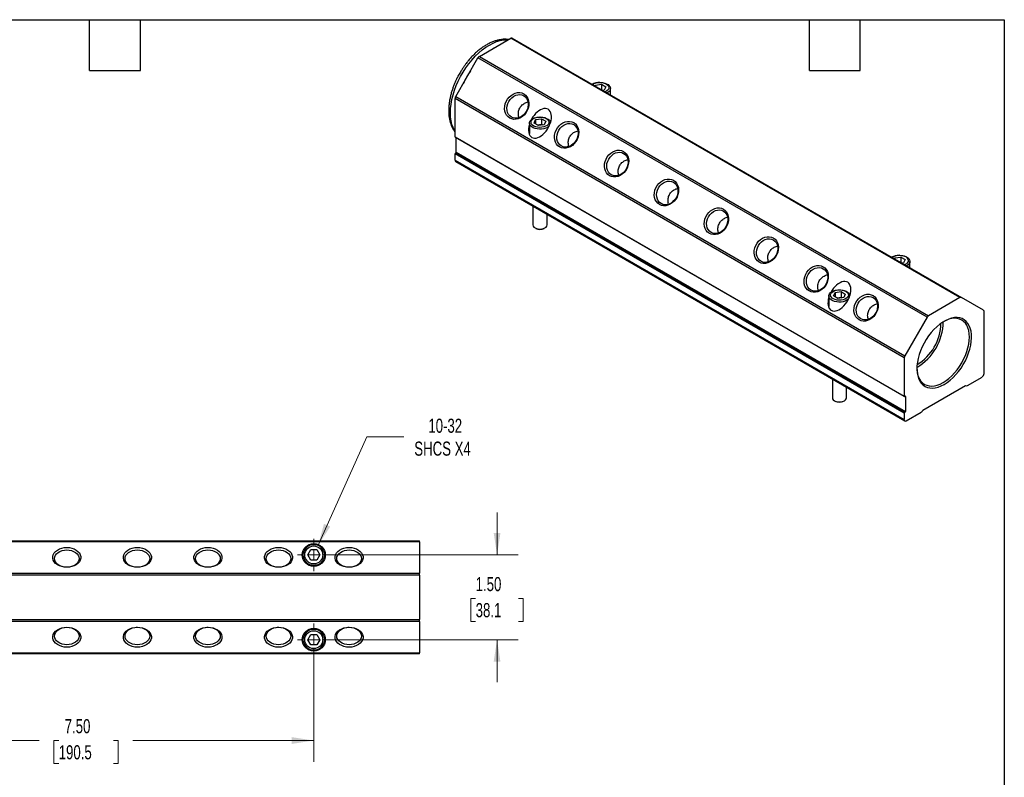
# Model space of a CAD drawing. Header units: inches. Extents: x 0.7 to 32.2, y 0.7 to 24.8.
# Tile 4 of 4: x 14.8 to 32.2, y 11.3 to 24.8. Entities that reach past the tile are written whole.
import ezdxf

# ---------------------------------------------------------------- set-up
doc = ezdxf.new("R2010")
doc.units = ezdxf.units.IN
doc.header["$LTSCALE"] = 3
doc.header["$MEASUREMENT"] = 0
doc.layers.add('TEXT', color=140, linetype='Continuous', lineweight=25)
doc.styles.add('SLDTEXTSTYLE0', font='TXT', dxfattribs={"width": 0.7})
doc.dimstyles.new('SLDDIMSTYLE2', dxfattribs={"dimtxt": 0.254883, "dimasz": 0.39, "dimexe": 0, "dimexo": 0.0625, "dimgap": 0.063721, "dimtad": 0, "dimtih": 1, "dimtoh": 1, "dimrnd": 1e-09, "dimzin": 12, "dimdsep": 46, "dimtxsty": 'SLDTEXTSTYLE0', "dimsah": 1, "dimcen": 0, "dimadec": 0, "dimazin": 3, "dimtfac": 1, "dimtofl": 0, "dimtmove": 0, "dimatfit": 3, "dimfxl": 0, "dimfrac": 2, "dimtolj": 1, "dimtzin": 12, "dimarcsym": 0})
doc.dimstyles.new('SLDDIMSTYLE3', dxfattribs={"dimtxt": 0.254883, "dimasz": 0.39, "dimexe": 0, "dimexo": 0.0625, "dimgap": 0.063721, "dimtad": 0, "dimtih": 1, "dimtoh": 1, "dimrnd": 1e-09, "dimzin": 4, "dimdsep": 46, "dimtxsty": 'SLDTEXTSTYLE0', "dimsah": 1, "dimcen": 0.09, "dimadec": 0, "dimazin": 1, "dimtfac": 1, "dimtofl": 0, "dimtmove": 0, "dimatfit": 3, "dimfxl": 0, "dimfrac": 2, "dimtolj": 1, "dimtzin": 12, "dimarcsym": 0})
doc.dimstyles.new('SLDDIMSTYLE4', dxfattribs={"dimtxt": 0.254883, "dimasz": 0.39, "dimexe": 0, "dimexo": 0.0625, "dimgap": 0.063721, "dimtad": 0, "dimtih": 1, "dimtoh": 1, "dimrnd": 1e-09, "dimzin": 4, "dimdsep": 46, "dimtxsty": 'SLDTEXTSTYLE0', "dimsah": 1, "dimcen": 0.09, "dimadec": 0, "dimazin": 1, "dimtfac": 1, "dimtmove": 0, "dimatfit": 0, "dimfxl": 0, "dimfrac": 2, "dimtolj": 1, "dimtzin": 12, "dimarcsym": 0})

# ---------------------------------------------------------------- blocks, each defined once
blk = doc.blocks.new('_D_6')
at = {"color": 7, "linetype": 'Continuous', "lineweight": 0}
for p, q in [((23.266, 15.272), (23.266, 16.022)), ((20.17, 15.272), (23.641, 15.272)), ((22.887, 14.502), (22.801, 14.502)), ((22.801, 14.502), (22.801, 14.096)), ((23.644, 14.502), (23.73, 14.502)), ((23.73, 14.502), (23.73, 14.096)), ((22.801, 14.096), (22.887, 14.096)), ((23.73, 14.096), (23.644, 14.096)), ((20.17, 13.772), (23.641, 13.772)), ((23.266, 13.772), (23.266, 13.022))]:
    blk.add_line(p, q, dxfattribs=at)
at = {"color": 7, "linetype": 'Continuous', "lineweight": 18}
for points in [[(23.266, 15.272), (23.326, 15.662), (23.206, 15.662)], [(23.266, 13.772), (23.206, 13.382), (23.326, 13.382)]]:
    blk.add_solid(points, dxfattribs=at)
at = {"color": 7, "linetype": 'Continuous', "lineweight": 18, "char_height": 0.25, "attachment_point": 1, "style": 'SLDTEXTSTYLE0'}
for s, insert in [('1.50', (22.887, 14.881)), ('38.1', (22.887, 14.419))]:
    blk.add_mtext(s, dxfattribs=dict(at, insert=insert))
blk = doc.blocks.new('_D_7')
at = {"color": 7, "linetype": 'Continuous', "lineweight": 0}
for p, q in [((12.52, 13.622), (12.52, 11.611)), ((20.02, 13.622), (20.02, 11.611)), ((12.52, 11.986), (15.156, 11.986)), ((15.502, 11.986), (15.416, 11.986)), ((15.416, 11.986), (15.416, 11.581)), ((16.471, 11.986), (16.557, 11.986)), ((16.557, 11.986), (16.557, 11.581)), ((20.02, 11.986), (16.817, 11.986)), ((15.416, 11.581), (15.502, 11.581)), ((16.557, 11.581), (16.471, 11.581))]:
    blk.add_line(p, q, dxfattribs=at)
at = {"color": 7, "linetype": 'Continuous', "lineweight": 18}
for points in [[(12.52, 11.986), (12.91, 11.926), (12.91, 12.046)], [(20.02, 11.986), (19.63, 12.046), (19.63, 11.926)]]:
    blk.add_solid(points, dxfattribs=at)
at = {"color": 7, "linetype": 'Continuous', "lineweight": 18, "char_height": 0.25, "attachment_point": 1, "style": 'SLDTEXTSTYLE0'}
for s, insert in [('7.50', (15.608, 12.365)), ('190.5', (15.502, 11.903))]:
    blk.add_mtext(s, dxfattribs=dict(at, insert=insert))
blk = doc.blocks.new('_D_8')
at = {"color": 7, "linetype": 'Continuous', "lineweight": 0}
for p, q in [((20.097, 15.443), (20.957, 17.363)), ((20.957, 17.363), (21.613, 17.363))]:
    blk.add_line(p, q, dxfattribs=at)
at = {"color": 7, "linetype": 'Continuous', "lineweight": 18}
blk.add_solid([(20.097, 15.443), (20.311, 15.774), (20.201, 15.823)], dxfattribs=at)
at = {"color": 7, "linetype": 'Continuous', "lineweight": 18, "char_height": 0.25, "attachment_point": 1, "style": 'SLDTEXTSTYLE0'}
for s, insert in [('10-32', (22.049, 17.685)), ('SHCS X4', (21.8, 17.28))]:
    blk.add_mtext(s, dxfattribs=dict(at, insert=insert))
blk = doc.blocks.new('SW_CENTERMARKSYMBOL_1')
at = {"color": 0, "linetype": 'Continuous', "lineweight": 18}
for p, q in [((0, 0.2), (0, 0.2875)), ((-0.2, 0), (-0.2875, 0)), ((0, 0), (-0.1, 0)), ((0, 0), (0, 0.1)), ((0, 0), (0, -0.1)), ((0, 0), (0.1, 0)), ((0.2, 0), (0.2875, 0)), ((0, -0.2), (0, -0.2875))]:
    blk.add_line(p, q, dxfattribs=at)
blk = doc.blocks.new('SW_CENTERMARKSYMBOL_3')
at = {"color": 0, "linetype": 'Continuous', "lineweight": 18}
for p, q in [((0, 0.2), (0, 0.2875)), ((-0.2, 0), (-0.2875, 0)), ((0, 0), (-0.1, 0)), ((0, 0), (0, 0.1)), ((0, 0), (0, -0.1)), ((0, 0), (0.1, 0)), ((0.2, 0), (0.2875, 0)), ((0, -0.2), (0, -0.2875))]:
    blk.add_line(p, q, dxfattribs=at)

msp = doc.modelspace()

# ---------------------------------------------------------------- linework, layer by layer
for p, q in [((22.953, 24.1), (23.509, 24.421)), ((31.464, 19.829), (23.509, 24.421)), ((23.534, 24.423), (31.489, 19.831)), ((23.204, 24.245), (23.217, 24.252)), ((23.217, 24.252), (23.229, 24.26)), ((22.534, 23.392), (22.928, 24.073)), ((30.882, 19.481), (22.928, 24.073)), ((22.953, 24.1), (30.907, 19.507)), ((25.002, 23.576), (25.01, 23.592)), ((25.01, 23.592), (25.115, 23.608)), ((25.01, 23.592), (25.01, 23.571)), ((25.084, 23.64), (25.083, 23.64)), ((25.09, 23.64), (25.09, 23.64)), ((25.115, 23.608), (25.192, 23.564)), ((25.115, 23.608), (25.115, 23.511)), ((25.192, 23.564), (25.164, 23.504)), ((22.534, 23.392), (30.489, 18.8)), ((25.164, 23.504), (25.135, 23.499)), ((25.219, 23.455), (25.215, 23.453)), ((25.274, 23.419), (25.274, 23.532)), ((30.479, 18.765), (22.524, 23.357)), ((22.524, 22.677), (22.524, 23.357)), ((24.023, 23.028), (24.023, 23.028)), ((24.03, 23.028), (24.029, 23.028)), ((23.839, 22.919), (23.839, 22.732)), ((23.921, 22.919), (23.949, 22.98)), ((23.998, 22.875), (23.921, 22.919)), ((23.949, 22.98), (24.054, 22.996)), ((23.949, 22.98), (23.949, 22.903)), ((23.978, 22.886), (24.054, 22.898)), ((24.103, 22.891), (23.998, 22.875)), ((24.054, 22.996), (24.131, 22.952)), ((24.054, 22.996), (24.054, 22.898)), ((24.054, 22.898), (24.074, 22.887)), ((24.131, 22.952), (24.103, 22.891)), ((22.524, 22.677), (30.479, 18.084)), ((22.526, 22.672), (30.481, 18.08)), ((22.544, 22.402), (22.544, 22.662)), ((30.479, 17.782), (22.524, 22.374)), ((22.524, 22.26), (22.524, 22.374)), ((22.536, 22.39), (22.531, 22.387)), ((30.486, 17.794), (22.531, 22.387)), ((30.491, 17.798), (22.536, 22.39)), ((22.544, 22.402), (30.498, 17.81)), ((22.524, 22.26), (30.479, 17.668)), ((22.534, 22.237), (30.489, 17.645)), ((23.901, 21.448), (23.901, 21.115)), ((24.151, 21.115), (24.151, 21.304)), ((23.938, 21.064), (23.952, 21.056)), ((24.1, 21.056), (24.115, 21.064)), ((30.387, 20.578), (30.387, 20.578)), ((30.394, 20.578), (30.393, 20.578)), ((30.306, 20.514), (30.313, 20.531)), ((30.313, 20.531), (30.418, 20.547)), ((30.313, 20.531), (30.313, 20.51)), ((30.418, 20.547), (30.495, 20.503)), ((30.418, 20.547), (30.418, 20.449)), ((30.467, 20.442), (30.438, 20.438)), ((30.495, 20.503), (30.467, 20.442)), ((30.578, 20.357), (30.578, 20.47)), ((30.523, 20.394), (30.519, 20.391)), ((29.225, 19.858), (29.253, 19.918)), ((29.253, 19.918), (29.358, 19.935)), ((29.253, 19.918), (29.253, 19.842)), ((29.327, 19.966), (29.326, 19.966)), ((29.333, 19.966), (29.332, 19.966)), ((29.358, 19.935), (29.434, 19.89)), ((29.358, 19.935), (29.358, 19.837)), ((29.434, 19.89), (29.406, 19.83)), ((29.142, 19.858), (29.142, 19.67)), ((29.301, 19.814), (29.225, 19.858)), ((29.282, 19.825), (29.358, 19.837)), ((29.406, 19.83), (29.301, 19.814)), ((29.358, 19.837), (29.377, 19.825)), ((31.464, 19.829), (30.907, 19.507)), ((31.882, 19.604), (31.489, 19.831)), ((31.893, 18.484), (31.893, 19.581)), ((30.882, 19.481), (30.489, 18.8)), ((30.479, 18.765), (30.479, 18.084)), ((29.205, 18.387), (29.205, 18.053)), ((31.596, 18.272), (31.857, 18.423)), ((29.455, 18.053), (29.455, 18.242)), ((30.806, 17.837), (31.565, 18.275)), ((31.563, 18.274), (31.571, 18.269)), ((29.241, 18.002), (29.255, 17.994)), ((29.404, 17.994), (29.418, 18.002)), ((30.491, 18.083), (30.486, 18.08)), ((30.498, 18.079), (30.491, 18.083)), ((30.498, 18.079), (30.498, 17.81)), ((30.486, 17.794), (30.491, 17.798)), ((30.514, 17.647), (30.776, 17.798)), ((30.479, 17.782), (30.479, 17.668)), ((10.645, 15.522), (21.895, 15.522)), ((21.895, 15.507), (21.895, 15.522)), ((21.895, 15.507), (10.645, 15.507)), ((19.912, 15.272), (19.966, 15.366)), ((19.966, 15.366), (20.074, 15.366)), ((20.074, 15.366), (20.129, 15.272)), ((21.895, 15.507), (21.895, 14.951)), ((19.966, 15.178), (19.912, 15.272)), ((20.074, 15.178), (19.966, 15.178)), ((20.129, 15.272), (20.074, 15.178)), ((10.645, 14.951), (21.895, 14.951)), ((21.895, 14.915), (10.645, 14.915)), ((21.895, 14.915), (21.895, 14.951)), ((21.895, 14.915), (21.895, 14.128)), ((10.645, 14.128), (21.895, 14.128)), ((21.895, 14.093), (21.895, 14.128)), ((21.895, 14.093), (10.645, 14.093)), ((21.895, 14.093), (21.895, 13.537)), ((19.912, 13.772), (19.966, 13.866)), ((19.966, 13.866), (20.074, 13.866)), ((20.074, 13.866), (20.129, 13.772)), ((19.966, 13.678), (19.912, 13.772)), ((20.074, 13.678), (19.966, 13.678)), ((20.129, 13.772), (20.074, 13.678)), ((10.645, 13.537), (21.895, 13.537)), ((21.895, 13.522), (10.645, 13.522)), ((21.895, 13.522), (21.895, 13.537))]:
    msp.add_line(p, q)
at = {"flags": 128}
for points in [[(22.524, 22.766), (22.511, 22.786), (22.486, 22.839), (22.465, 22.897), (22.451, 22.961), (22.442, 23.029), (22.439, 23.101), (22.442, 23.177), (22.451, 23.255), (22.465, 23.335), (22.486, 23.417), (22.511, 23.5), (22.543, 23.582), (22.579, 23.664), (22.62, 23.745), (22.665, 23.823), (22.714, 23.899), (22.767, 23.971), (22.823, 24.039), (22.881, 24.103), (22.942, 24.161), (23.004, 24.214), (23.068, 24.261), (23.132, 24.301), (23.196, 24.335), (23.259, 24.361), (23.321, 24.38), (23.382, 24.392), (23.441, 24.396), (23.464, 24.395)], [(24.958, 23.602), (24.974, 23.613), (25.003, 23.626), (25.037, 23.635), (25.073, 23.64), (25.11, 23.639), (25.146, 23.633), (25.178, 23.623), (25.206, 23.609), (25.227, 23.592), (25.241, 23.572), (25.246, 23.551), (25.243, 23.529), (25.231, 23.509), (25.212, 23.491), (25.186, 23.476), (25.18, 23.473)], [(25.09, 23.64), (25.097, 23.64), (25.135, 23.636), (25.172, 23.628), (25.205, 23.616), (25.233, 23.6), (25.254, 23.581), (25.268, 23.56), (25.274, 23.537), (25.272, 23.515), (25.262, 23.493), (25.244, 23.473), (25.219, 23.455)], [(23.49, 23.007), (23.46, 23.029), (23.435, 23.058), (23.417, 23.093), (23.404, 23.132), (23.4, 23.174), (23.402, 23.217), (23.412, 23.261), (23.428, 23.303), (23.451, 23.343), (23.48, 23.379), (23.513, 23.409), (23.549, 23.433), (23.588, 23.45), (23.628, 23.459), (23.667, 23.46), (23.705, 23.453), (23.739, 23.438), (23.769, 23.415), (23.794, 23.386), (23.813, 23.352), (23.825, 23.313), (23.83, 23.271), (23.827, 23.227), (23.818, 23.184), (23.801, 23.141), (23.778, 23.101), (23.75, 23.066), (23.717, 23.036), (23.68, 23.012), (23.641, 22.995), (23.602, 22.986), (23.562, 22.985), (23.525, 22.992), (23.49, 23.007)], [(23.443, 23.143), (23.441, 23.183), (23.445, 23.224), (23.457, 23.264), (23.475, 23.303), (23.499, 23.338), (23.529, 23.368), (23.562, 23.393), (23.598, 23.411), (23.635, 23.421), (23.671, 23.423), (23.707, 23.417), (23.739, 23.403), (23.767, 23.382), (23.79, 23.354), (23.806, 23.321), (23.816, 23.284), (23.819, 23.245), (23.814, 23.204), (23.803, 23.163), (23.784, 23.124), (23.76, 23.089), (23.731, 23.059), (23.697, 23.034), (23.662, 23.017), (23.625, 23.007), (23.588, 23.005), (23.553, 23.011), (23.52, 23.024), (23.492, 23.045), (23.47, 23.073), (23.453, 23.106), (23.443, 23.143)], [(22.524, 23.037), (22.524, 23.052), (22.524, 23.067)], [(24.159, 22.843), (24.128, 22.829), (24.093, 22.818), (24.056, 22.812), (24.016, 22.811), (23.978, 22.815), (23.941, 22.823), (23.908, 22.835), (23.88, 22.851), (23.859, 22.87), (23.845, 22.891), (23.839, 22.914), (23.841, 22.936), (23.851, 22.958), (23.869, 22.978), (23.894, 22.996), (23.924, 23.01), (23.959, 23.02), (23.997, 23.026), (24.023, 23.028)], [(23.914, 23.001), (23.943, 23.014), (23.976, 23.023), (24.012, 23.027), (24.049, 23.027), (24.085, 23.021), (24.118, 23.011), (24.145, 22.997), (24.166, 22.979), (24.18, 22.959), (24.185, 22.938), (24.182, 22.917), (24.171, 22.897), (24.151, 22.879), (24.125, 22.864), (24.093, 22.852), (24.058, 22.846), (24.022, 22.844), (23.985, 22.847), (23.951, 22.855), (23.92, 22.867), (23.896, 22.883), (23.878, 22.902), (23.869, 22.922), (23.868, 22.944), (23.875, 22.965), (23.891, 22.984), (23.914, 23.001)], [(24.03, 23.028), (24.036, 23.027), (24.075, 23.024), (24.111, 23.016), (24.144, 23.003), (24.172, 22.987), (24.193, 22.968), (24.207, 22.947), (24.213, 22.93)], [(24.187, 22.863), (24.183, 22.86), (24.159, 22.843)], [(24.374, 22.497), (24.344, 22.519), (24.319, 22.548), (24.3, 22.583), (24.288, 22.621), (24.283, 22.663), (24.286, 22.707), (24.296, 22.751), (24.312, 22.793), (24.335, 22.833), (24.364, 22.869), (24.397, 22.899), (24.433, 22.923), (24.472, 22.939), (24.512, 22.948), (24.551, 22.949), (24.588, 22.942), (24.623, 22.927), (24.653, 22.905), (24.678, 22.876), (24.697, 22.842), (24.709, 22.803), (24.714, 22.761), (24.711, 22.717), (24.702, 22.673), (24.685, 22.631), (24.662, 22.591), (24.634, 22.556), (24.6, 22.525), (24.564, 22.501), (24.525, 22.485), (24.485, 22.476), (24.446, 22.475), (24.409, 22.482), (24.374, 22.497)], [(24.327, 22.633), (24.324, 22.672), (24.329, 22.713), (24.341, 22.754), (24.359, 22.793), (24.383, 22.828), (24.413, 22.858), (24.446, 22.883), (24.482, 22.9), (24.519, 22.91), (24.555, 22.912), (24.591, 22.906), (24.623, 22.893), (24.651, 22.872), (24.674, 22.844), (24.69, 22.811), (24.7, 22.774), (24.703, 22.734), (24.698, 22.693), (24.686, 22.653), (24.668, 22.614), (24.644, 22.579), (24.614, 22.549), (24.581, 22.524), (24.546, 22.507), (24.509, 22.497), (24.472, 22.494), (24.437, 22.5), (24.404, 22.514), (24.376, 22.535), (24.354, 22.563), (24.337, 22.596), (24.327, 22.633)], [(23.839, 22.777), (23.838, 22.775), (23.827, 22.754)], [(23.844, 22.705), (23.839, 22.726), (23.839, 22.732)], [(25.258, 21.987), (25.228, 22.009), (25.203, 22.038), (25.184, 22.072), (25.172, 22.111), (25.167, 22.153), (25.17, 22.197), (25.179, 22.241), (25.196, 22.283), (25.219, 22.323), (25.247, 22.358), (25.281, 22.389), (25.317, 22.412), (25.356, 22.429), (25.396, 22.438), (25.435, 22.439), (25.472, 22.432), (25.507, 22.417), (25.537, 22.395), (25.562, 22.366), (25.581, 22.331), (25.593, 22.293), (25.598, 22.251), (25.595, 22.207), (25.585, 22.163), (25.569, 22.121), (25.546, 22.081), (25.517, 22.045), (25.484, 22.015), (25.448, 21.991), (25.409, 21.974), (25.369, 21.965), (25.33, 21.965), (25.293, 21.972), (25.258, 21.987)], [(25.211, 22.122), (25.208, 22.162), (25.213, 22.203), (25.225, 22.244), (25.243, 22.282), (25.267, 22.318), (25.297, 22.348), (25.33, 22.372), (25.365, 22.39), (25.402, 22.4), (25.439, 22.402), (25.474, 22.396), (25.507, 22.382), (25.535, 22.361), (25.558, 22.334), (25.574, 22.301), (25.584, 22.264), (25.587, 22.224), (25.582, 22.183), (25.57, 22.143), (25.552, 22.104), (25.528, 22.069), (25.498, 22.038), (25.465, 22.014), (25.429, 21.996), (25.392, 21.986), (25.356, 21.984), (25.32, 21.99), (25.288, 22.004), (25.26, 22.025), (25.237, 22.052), (25.221, 22.085), (25.211, 22.122)], [(26.142, 21.476), (26.112, 21.499), (26.087, 21.528), (26.068, 21.562), (26.056, 21.601), (26.051, 21.643), (26.054, 21.686), (26.063, 21.73), (26.08, 21.773), (26.103, 21.812), (26.131, 21.848), (26.164, 21.878), (26.201, 21.902), (26.24, 21.919), (26.279, 21.928), (26.319, 21.929), (26.356, 21.922), (26.391, 21.907), (26.421, 21.884), (26.446, 21.856), (26.464, 21.821), (26.477, 21.782), (26.481, 21.74), (26.479, 21.697), (26.469, 21.653), (26.453, 21.61), (26.43, 21.571), (26.401, 21.535), (26.368, 21.505), (26.332, 21.481), (26.293, 21.464), (26.253, 21.455), (26.214, 21.454), (26.176, 21.461), (26.142, 21.476)], [(26.095, 21.612), (26.092, 21.652), (26.097, 21.693), (26.108, 21.733), (26.127, 21.772), (26.151, 21.807), (26.18, 21.838), (26.214, 21.862), (26.249, 21.88), (26.286, 21.89), (26.323, 21.892), (26.358, 21.886), (26.391, 21.872), (26.419, 21.851), (26.441, 21.824), (26.458, 21.791), (26.468, 21.754), (26.47, 21.714), (26.466, 21.673), (26.454, 21.632), (26.436, 21.594), (26.412, 21.559), (26.382, 21.528), (26.349, 21.504), (26.313, 21.486), (26.276, 21.476), (26.24, 21.474), (26.204, 21.48), (26.172, 21.494), (26.144, 21.515), (26.121, 21.542), (26.105, 21.575), (26.095, 21.612)], [(27.026, 20.966), (26.996, 20.988), (26.971, 21.017), (26.952, 21.052), (26.94, 21.091), (26.935, 21.133), (26.938, 21.176), (26.947, 21.22), (26.964, 21.262), (26.987, 21.302), (27.015, 21.338), (27.048, 21.368), (27.085, 21.392), (27.124, 21.409), (27.163, 21.418), (27.203, 21.419), (27.24, 21.412), (27.274, 21.397), (27.305, 21.374), (27.33, 21.345), (27.348, 21.311), (27.36, 21.272), (27.365, 21.23), (27.363, 21.186), (27.353, 21.143), (27.337, 21.1), (27.314, 21.06), (27.285, 21.025), (27.252, 20.995), (27.216, 20.971), (27.177, 20.954), (27.137, 20.945), (27.098, 20.944), (27.06, 20.951), (27.026, 20.966)], [(27.274, 21.362), (27.303, 21.341), (27.325, 21.313), (27.342, 21.28), (27.352, 21.243), (27.354, 21.204), (27.35, 21.163), (27.338, 21.122), (27.32, 21.083), (27.295, 21.048), (27.266, 21.018), (27.233, 20.993), (27.197, 20.976), (27.16, 20.966), (27.123, 20.964), (27.088, 20.97), (27.056, 20.983), (27.028, 21.004), (27.005, 21.032), (26.989, 21.065), (26.979, 21.102), (26.976, 21.142), (26.981, 21.183), (26.992, 21.223), (27.011, 21.262), (27.035, 21.297), (27.064, 21.327), (27.097, 21.352), (27.133, 21.37), (27.17, 21.38), (27.207, 21.382), (27.242, 21.376), (27.274, 21.362)], [(23.901, 21.115), (23.905, 21.096), (23.918, 21.079), (23.938, 21.064), (23.964, 21.052), (23.994, 21.045), (24.026, 21.043), (24.059, 21.045), (24.089, 21.052), (24.115, 21.064), (24.134, 21.079), (24.147, 21.096), (24.151, 21.115)], [(27.91, 20.456), (27.88, 20.478), (27.855, 20.507), (27.836, 20.541), (27.824, 20.58), (27.819, 20.622), (27.821, 20.666), (27.831, 20.71), (27.848, 20.752), (27.871, 20.792), (27.899, 20.828), (27.932, 20.858), (27.969, 20.882), (28.008, 20.898), (28.047, 20.907), (28.086, 20.908), (28.124, 20.901), (28.158, 20.886), (28.189, 20.864), (28.213, 20.835), (28.232, 20.801), (28.244, 20.762), (28.249, 20.72), (28.247, 20.676), (28.237, 20.632), (28.221, 20.59), (28.198, 20.55), (28.169, 20.515), (28.136, 20.484), (28.099, 20.46), (28.061, 20.444), (28.021, 20.435), (27.982, 20.434), (27.944, 20.441), (27.91, 20.456)], [(28.158, 20.852), (28.186, 20.831), (28.209, 20.803), (28.226, 20.77), (28.236, 20.733), (28.238, 20.693), (28.234, 20.652), (28.222, 20.612), (28.204, 20.573), (28.179, 20.538), (28.15, 20.508), (28.117, 20.483), (28.081, 20.466), (28.044, 20.456), (28.007, 20.453), (27.972, 20.459), (27.94, 20.473), (27.912, 20.494), (27.889, 20.522), (27.872, 20.555), (27.863, 20.592), (27.86, 20.631), (27.865, 20.672), (27.876, 20.713), (27.895, 20.752), (27.919, 20.787), (27.948, 20.817), (27.981, 20.842), (28.017, 20.859), (28.054, 20.869), (28.091, 20.871), (28.126, 20.865), (28.158, 20.852)], [(30.261, 20.54), (30.278, 20.551), (30.307, 20.565), (30.34, 20.574), (30.376, 20.578), (30.413, 20.577), (30.449, 20.572), (30.481, 20.562), (30.509, 20.548), (30.53, 20.53), (30.544, 20.51), (30.549, 20.489), (30.546, 20.468), (30.534, 20.448), (30.515, 20.429), (30.489, 20.414), (30.483, 20.412)], [(30.394, 20.578), (30.4, 20.578), (30.439, 20.575), (30.475, 20.567), (30.508, 20.554), (30.536, 20.538), (30.557, 20.519), (30.571, 20.498), (30.577, 20.476), (30.575, 20.453), (30.565, 20.431), (30.547, 20.411), (30.523, 20.394)], [(28.794, 19.946), (28.764, 19.968), (28.739, 19.997), (28.72, 20.031), (28.708, 20.07), (28.703, 20.112), (28.705, 20.156), (28.715, 20.199), (28.732, 20.242), (28.754, 20.282), (28.783, 20.317), (28.816, 20.348), (28.853, 20.371), (28.891, 20.388), (28.931, 20.397), (28.97, 20.398), (29.008, 20.391), (29.042, 20.376), (29.072, 20.354), (29.097, 20.325), (29.116, 20.29), (29.128, 20.252), (29.133, 20.21), (29.131, 20.166), (29.121, 20.122), (29.104, 20.08), (29.081, 20.04), (29.053, 20.004), (29.02, 19.974), (28.983, 19.95), (28.945, 19.933), (28.905, 19.924), (28.866, 19.923), (28.828, 19.931), (28.794, 19.946)], [(29.042, 20.341), (29.07, 20.32), (29.093, 20.293), (29.11, 20.26), (29.119, 20.223), (29.122, 20.183), (29.118, 20.142), (29.106, 20.102), (29.087, 20.063), (29.063, 20.028), (29.034, 19.997), (29.001, 19.973), (28.965, 19.955), (28.928, 19.945), (28.891, 19.943), (28.856, 19.949), (28.824, 19.963), (28.796, 19.984), (28.773, 20.011), (28.756, 20.044), (28.746, 20.081), (28.744, 20.121), (28.748, 20.162), (28.76, 20.203), (28.778, 20.241), (28.803, 20.277), (28.832, 20.307), (28.865, 20.331), (28.901, 20.349), (28.938, 20.359), (28.975, 20.361), (29.01, 20.355), (29.042, 20.341)], [(29.462, 19.781), (29.432, 19.767), (29.397, 19.757), (29.359, 19.751), (29.32, 19.75), (29.281, 19.753), (29.244, 19.761), (29.212, 19.774), (29.184, 19.79), (29.162, 19.809), (29.148, 19.83), (29.142, 19.852), (29.144, 19.875), (29.154, 19.897), (29.172, 19.917), (29.197, 19.934), (29.227, 19.949), (29.262, 19.959), (29.3, 19.965), (29.326, 19.966)], [(29.217, 19.939), (29.246, 19.952), (29.279, 19.961), (29.316, 19.966), (29.353, 19.965), (29.388, 19.96), (29.421, 19.949), (29.448, 19.935), (29.47, 19.918), (29.483, 19.898), (29.489, 19.877), (29.485, 19.856), (29.474, 19.835), (29.454, 19.817), (29.428, 19.802), (29.397, 19.791), (29.362, 19.784), (29.325, 19.782), (29.288, 19.785), (29.254, 19.793), (29.224, 19.805), (29.199, 19.821), (29.182, 19.84), (29.172, 19.861), (29.171, 19.882), (29.178, 19.903), (29.194, 19.922), (29.217, 19.939)], [(29.333, 19.966), (29.339, 19.966), (29.378, 19.962), (29.415, 19.954), (29.448, 19.942), (29.475, 19.926), (29.497, 19.907), (29.511, 19.886), (29.516, 19.868)], [(29.678, 19.435), (29.647, 19.458), (29.623, 19.487), (29.604, 19.521), (29.592, 19.56), (29.587, 19.602), (29.589, 19.645), (29.599, 19.689), (29.615, 19.732), (29.638, 19.771), (29.667, 19.807), (29.7, 19.837), (29.737, 19.861), (29.775, 19.878), (29.815, 19.887), (29.854, 19.888), (29.892, 19.881), (29.926, 19.866), (29.956, 19.843), (29.981, 19.815), (30, 19.78), (30.012, 19.741), (30.017, 19.699), (30.015, 19.656), (30.005, 19.612), (29.988, 19.569), (29.965, 19.53), (29.937, 19.494), (29.904, 19.464), (29.867, 19.44), (29.828, 19.423), (29.789, 19.414), (29.749, 19.413), (29.712, 19.42), (29.678, 19.435)], [(29.142, 19.715), (29.141, 19.713), (29.13, 19.693)], [(29.49, 19.802), (29.487, 19.799), (29.462, 19.781)], [(29.926, 19.831), (29.954, 19.81), (29.977, 19.783), (29.994, 19.75), (30.003, 19.713), (30.006, 19.673), (30.001, 19.632), (29.99, 19.591), (29.971, 19.553), (29.947, 19.518), (29.918, 19.487), (29.885, 19.463), (29.849, 19.445), (29.812, 19.435), (29.775, 19.433), (29.74, 19.439), (29.708, 19.453), (29.68, 19.474), (29.657, 19.501), (29.64, 19.534), (29.63, 19.571), (29.628, 19.611), (29.632, 19.652), (29.644, 19.692), (29.662, 19.731), (29.687, 19.766), (29.716, 19.797), (29.749, 19.821), (29.785, 19.839), (29.822, 19.849), (29.859, 19.851), (29.894, 19.845), (29.926, 19.831)], [(29.148, 19.643), (29.142, 19.664), (29.142, 19.67)], [(31.186, 18.292), (31.239, 18.326), (31.292, 18.367), (31.343, 18.413), (31.392, 18.465), (31.439, 18.522), (31.483, 18.582), (31.523, 18.646), (31.56, 18.712), (31.591, 18.78), (31.618, 18.849), (31.639, 18.917), (31.655, 18.985), (31.665, 19.052), (31.67, 19.116), (31.668, 19.176), (31.661, 19.233), (31.648, 19.285), (31.629, 19.332), (31.605, 19.373), (31.576, 19.408), (31.542, 19.436), (31.504, 19.457), (31.462, 19.471), (31.416, 19.477), (31.368, 19.475), (31.317, 19.466), (31.265, 19.449), (31.212, 19.426), (31.159, 19.395), (31.106, 19.357), (31.054, 19.314), (31.003, 19.265), (30.955, 19.21), (30.91, 19.152), (30.868, 19.09), (30.829, 19.025), (30.795, 18.958), (30.766, 18.889), (30.742, 18.82), (30.723, 18.752), (30.71, 18.684), (30.703, 18.619), (30.701, 18.557), (30.706, 18.498), (30.716, 18.443), (30.732, 18.394), (30.753, 18.35), (30.78, 18.312), (30.812, 18.28), (30.848, 18.256), (30.888, 18.238), (30.932, 18.229), (30.979, 18.226), (31.028, 18.232), (31.08, 18.245), (31.132, 18.265), (31.186, 18.292)], [(31.166, 18.326), (31.218, 18.359), (31.27, 18.399), (31.32, 18.445), (31.368, 18.496), (31.414, 18.551), (31.456, 18.61), (31.495, 18.673), (31.53, 18.738), (31.56, 18.804), (31.585, 18.872), (31.605, 18.939), (31.619, 19.005), (31.628, 19.069), (31.631, 19.131), (31.628, 19.19), (31.619, 19.244), (31.605, 19.293), (31.585, 19.338), (31.56, 19.376), (31.53, 19.407), (31.495, 19.432), (31.456, 19.45), (31.414, 19.46), (31.368, 19.463), (31.32, 19.458), (31.27, 19.446), (31.218, 19.426), (31.176, 19.405)], [(30.701, 18.583), (30.704, 18.536), (30.713, 18.482), (30.727, 18.432), (30.747, 18.388), (30.773, 18.35), (30.803, 18.318), (30.837, 18.293), (30.876, 18.276), (30.919, 18.265), (30.964, 18.263), (31.013, 18.267), (31.063, 18.28), (31.114, 18.299), (31.166, 18.326)], [(29.205, 18.053), (29.209, 18.035), (29.221, 18.017), (29.241, 18.002), (29.267, 17.991), (29.297, 17.984), (29.33, 17.981), (29.362, 17.984), (29.392, 17.991), (29.418, 18.002), (29.438, 18.017), (29.45, 18.035), (29.455, 18.053)], [(15.645, 15.053), (15.599, 15.056), (15.555, 15.065), (15.514, 15.079), (15.478, 15.099), (15.447, 15.123), (15.423, 15.151), (15.406, 15.181), (15.398, 15.213), (15.398, 15.245), (15.406, 15.277), (15.423, 15.307), (15.447, 15.335), (15.478, 15.359), (15.514, 15.378), (15.555, 15.393), (15.599, 15.402), (15.645, 15.405), (15.691, 15.402), (15.735, 15.393), (15.776, 15.378), (15.813, 15.359), (15.843, 15.335), (15.868, 15.307), (15.884, 15.277), (15.893, 15.245), (15.893, 15.213), (15.884, 15.181), (15.868, 15.151), (15.843, 15.123), (15.813, 15.099), (15.776, 15.079), (15.735, 15.065), (15.691, 15.056), (15.645, 15.053)], [(15.645, 15.362), (15.688, 15.359), (15.729, 15.35), (15.767, 15.336), (15.8, 15.317), (15.827, 15.294), (15.847, 15.267), (15.859, 15.238), (15.864, 15.208), (15.859, 15.178), (15.847, 15.149), (15.827, 15.122), (15.8, 15.098), (15.767, 15.079), (15.729, 15.065), (15.688, 15.056), (15.645, 15.053), (15.603, 15.056), (15.562, 15.065), (15.524, 15.079), (15.491, 15.098), (15.463, 15.122), (15.443, 15.149), (15.431, 15.178), (15.427, 15.208), (15.431, 15.238), (15.443, 15.267), (15.463, 15.294), (15.491, 15.317), (15.524, 15.336), (15.562, 15.35), (15.603, 15.359), (15.645, 15.362)], [(16.895, 15.053), (16.849, 15.056), (16.805, 15.065), (16.764, 15.079), (16.728, 15.099), (16.697, 15.123), (16.673, 15.151), (16.656, 15.181), (16.648, 15.213), (16.648, 15.245), (16.656, 15.277), (16.673, 15.307), (16.697, 15.335), (16.728, 15.359), (16.764, 15.378), (16.805, 15.393), (16.849, 15.402), (16.895, 15.405), (16.941, 15.402), (16.985, 15.393), (17.026, 15.378), (17.063, 15.359), (17.093, 15.335), (17.118, 15.307), (17.134, 15.277), (17.143, 15.245), (17.143, 15.213), (17.134, 15.181), (17.118, 15.151), (17.093, 15.123), (17.063, 15.099), (17.026, 15.079), (16.985, 15.065), (16.941, 15.056), (16.895, 15.053)], [(16.895, 15.362), (16.938, 15.359), (16.979, 15.35), (17.017, 15.336), (17.05, 15.317), (17.077, 15.294), (17.097, 15.267), (17.109, 15.238), (17.114, 15.208), (17.109, 15.178), (17.097, 15.149), (17.077, 15.122), (17.05, 15.098), (17.017, 15.079), (16.979, 15.065), (16.938, 15.056), (16.895, 15.053), (16.853, 15.056), (16.812, 15.065), (16.774, 15.079), (16.741, 15.098), (16.713, 15.122), (16.693, 15.149), (16.681, 15.178), (16.677, 15.208), (16.681, 15.238), (16.693, 15.267), (16.713, 15.294), (16.741, 15.317), (16.774, 15.336), (16.812, 15.35), (16.853, 15.359), (16.895, 15.362)], [(18.145, 15.053), (18.099, 15.056), (18.055, 15.065), (18.014, 15.079), (17.978, 15.099), (17.947, 15.123), (17.923, 15.151), (17.906, 15.181), (17.898, 15.213), (17.898, 15.245), (17.906, 15.277), (17.923, 15.307), (17.947, 15.335), (17.978, 15.359), (18.014, 15.378), (18.055, 15.393), (18.099, 15.402), (18.145, 15.405), (18.191, 15.402), (18.235, 15.393), (18.276, 15.378), (18.313, 15.359), (18.343, 15.335), (18.368, 15.307), (18.384, 15.277), (18.393, 15.245), (18.393, 15.213), (18.384, 15.181), (18.368, 15.151), (18.343, 15.123), (18.313, 15.099), (18.276, 15.079), (18.235, 15.065), (18.191, 15.056), (18.145, 15.053)], [(18.145, 15.362), (18.188, 15.359), (18.229, 15.35), (18.267, 15.336), (18.3, 15.317), (18.327, 15.294), (18.347, 15.267), (18.359, 15.238), (18.364, 15.208), (18.359, 15.178), (18.347, 15.149), (18.327, 15.122), (18.3, 15.098), (18.267, 15.079), (18.229, 15.065), (18.188, 15.056), (18.145, 15.053), (18.103, 15.056), (18.062, 15.065), (18.024, 15.079), (17.991, 15.098), (17.963, 15.122), (17.943, 15.149), (17.931, 15.178), (17.927, 15.208), (17.931, 15.238), (17.943, 15.267), (17.963, 15.294), (17.991, 15.317), (18.024, 15.336), (18.062, 15.35), (18.103, 15.359), (18.145, 15.362)], [(19.395, 15.053), (19.349, 15.056), (19.305, 15.065), (19.264, 15.079), (19.228, 15.099), (19.197, 15.123), (19.173, 15.151), (19.156, 15.181), (19.148, 15.213), (19.148, 15.245), (19.156, 15.277), (19.173, 15.307), (19.197, 15.335), (19.228, 15.359), (19.264, 15.378), (19.305, 15.393), (19.349, 15.402), (19.395, 15.405), (19.441, 15.402), (19.485, 15.393), (19.526, 15.378), (19.563, 15.359), (19.593, 15.335), (19.618, 15.307), (19.634, 15.277), (19.643, 15.245), (19.643, 15.213), (19.634, 15.181), (19.618, 15.151), (19.593, 15.123), (19.563, 15.099), (19.526, 15.079), (19.485, 15.065), (19.441, 15.056), (19.395, 15.053)], [(19.395, 15.362), (19.438, 15.359), (19.479, 15.35), (19.517, 15.336), (19.55, 15.317), (19.577, 15.294), (19.597, 15.267), (19.609, 15.238), (19.614, 15.208), (19.609, 15.178), (19.597, 15.149), (19.577, 15.122), (19.55, 15.098), (19.517, 15.079), (19.479, 15.065), (19.438, 15.056), (19.395, 15.053), (19.353, 15.056), (19.312, 15.065), (19.274, 15.079), (19.241, 15.098), (19.213, 15.122), (19.193, 15.149), (19.181, 15.178), (19.177, 15.208), (19.181, 15.238), (19.193, 15.267), (19.213, 15.294), (19.241, 15.317), (19.274, 15.336), (19.312, 15.35), (19.353, 15.359), (19.395, 15.362)], [(20.645, 15.053), (20.599, 15.056), (20.555, 15.065), (20.514, 15.079), (20.478, 15.099), (20.447, 15.123), (20.423, 15.151), (20.406, 15.181), (20.398, 15.213), (20.398, 15.245), (20.406, 15.277), (20.423, 15.307), (20.447, 15.335), (20.478, 15.359), (20.514, 15.378), (20.555, 15.393), (20.599, 15.402), (20.645, 15.405), (20.691, 15.402), (20.735, 15.393), (20.776, 15.378), (20.813, 15.359), (20.843, 15.335), (20.868, 15.307), (20.884, 15.277), (20.893, 15.245), (20.893, 15.213), (20.884, 15.181), (20.868, 15.151), (20.843, 15.123), (20.813, 15.099), (20.776, 15.079), (20.735, 15.065), (20.691, 15.056), (20.645, 15.053)], [(20.645, 15.362), (20.688, 15.359), (20.729, 15.35), (20.767, 15.336), (20.8, 15.317), (20.827, 15.294), (20.847, 15.267), (20.859, 15.238), (20.864, 15.208), (20.859, 15.178), (20.847, 15.149), (20.827, 15.122), (20.8, 15.098), (20.767, 15.079), (20.729, 15.065), (20.688, 15.056), (20.645, 15.053), (20.603, 15.056), (20.562, 15.065), (20.524, 15.079), (20.491, 15.098), (20.463, 15.122), (20.443, 15.149), (20.431, 15.178), (20.427, 15.208), (20.431, 15.238), (20.443, 15.267), (20.463, 15.294), (20.491, 15.317), (20.524, 15.336), (20.562, 15.35), (20.603, 15.359), (20.645, 15.362)], [(15.645, 13.639), (15.599, 13.642), (15.555, 13.651), (15.514, 13.666), (15.478, 13.685), (15.447, 13.709), (15.423, 13.737), (15.406, 13.767), (15.398, 13.799), (15.398, 13.831), (15.406, 13.863), (15.423, 13.893), (15.447, 13.921), (15.478, 13.945), (15.514, 13.964), (15.555, 13.979), (15.599, 13.988), (15.645, 13.991), (15.691, 13.988), (15.735, 13.979), (15.776, 13.964), (15.813, 13.945), (15.843, 13.921), (15.868, 13.893), (15.884, 13.863), (15.893, 13.831), (15.893, 13.799), (15.884, 13.767), (15.868, 13.737), (15.843, 13.709), (15.813, 13.685), (15.776, 13.666), (15.735, 13.651), (15.691, 13.642), (15.645, 13.639)], [(15.491, 13.727), (15.463, 13.75), (15.443, 13.777), (15.431, 13.806), (15.427, 13.836), (15.431, 13.866), (15.443, 13.895), (15.463, 13.922), (15.491, 13.945), (15.524, 13.965), (15.562, 13.979), (15.603, 13.988), (15.645, 13.991), (15.688, 13.988), (15.729, 13.979), (15.767, 13.965), (15.8, 13.945), (15.827, 13.922), (15.847, 13.895), (15.859, 13.866), (15.864, 13.836), (15.859, 13.806), (15.847, 13.777), (15.827, 13.75), (15.8, 13.727), (15.767, 13.708), (15.729, 13.693), (15.688, 13.685), (15.645, 13.682), (15.603, 13.685), (15.562, 13.693), (15.524, 13.708), (15.491, 13.727)], [(16.895, 13.639), (16.849, 13.642), (16.805, 13.651), (16.764, 13.666), (16.728, 13.685), (16.697, 13.709), (16.673, 13.737), (16.656, 13.767), (16.648, 13.799), (16.648, 13.831), (16.656, 13.863), (16.673, 13.893), (16.697, 13.921), (16.728, 13.945), (16.764, 13.964), (16.805, 13.979), (16.849, 13.988), (16.895, 13.991), (16.941, 13.988), (16.985, 13.979), (17.026, 13.964), (17.063, 13.945), (17.093, 13.921), (17.118, 13.893), (17.134, 13.863), (17.143, 13.831), (17.143, 13.799), (17.134, 13.767), (17.118, 13.737), (17.093, 13.709), (17.063, 13.685), (17.026, 13.666), (16.985, 13.651), (16.941, 13.642), (16.895, 13.639)], [(16.895, 13.991), (16.938, 13.988), (16.979, 13.979), (17.017, 13.965), (17.05, 13.945), (17.077, 13.922), (17.097, 13.895), (17.109, 13.866), (17.114, 13.836), (17.109, 13.806), (17.097, 13.777), (17.077, 13.75), (17.05, 13.727), (17.017, 13.708), (16.979, 13.693), (16.938, 13.685), (16.895, 13.682), (16.853, 13.685), (16.812, 13.693), (16.774, 13.708), (16.741, 13.727), (16.713, 13.75), (16.693, 13.777), (16.681, 13.806), (16.677, 13.836), (16.681, 13.866), (16.693, 13.895), (16.713, 13.922), (16.741, 13.945), (16.774, 13.965), (16.812, 13.979), (16.853, 13.988), (16.895, 13.991)], [(18.145, 13.639), (18.099, 13.642), (18.055, 13.651), (18.014, 13.666), (17.978, 13.685), (17.947, 13.709), (17.923, 13.737), (17.906, 13.767), (17.898, 13.799), (17.898, 13.831), (17.906, 13.863), (17.923, 13.893), (17.947, 13.921), (17.978, 13.945), (18.014, 13.964), (18.055, 13.979), (18.099, 13.988), (18.145, 13.991), (18.191, 13.988), (18.235, 13.979), (18.276, 13.964), (18.313, 13.945), (18.343, 13.921), (18.368, 13.893), (18.384, 13.863), (18.393, 13.831), (18.393, 13.799), (18.384, 13.767), (18.368, 13.737), (18.343, 13.709), (18.313, 13.685), (18.276, 13.666), (18.235, 13.651), (18.191, 13.642), (18.145, 13.639)], [(18.145, 13.991), (18.188, 13.988), (18.229, 13.979), (18.267, 13.965), (18.3, 13.945), (18.327, 13.922), (18.347, 13.895), (18.359, 13.866), (18.364, 13.836), (18.359, 13.806), (18.347, 13.777), (18.327, 13.75), (18.3, 13.727), (18.267, 13.708), (18.229, 13.693), (18.188, 13.685), (18.145, 13.682), (18.103, 13.685), (18.062, 13.693), (18.024, 13.708), (17.991, 13.727), (17.963, 13.75), (17.943, 13.777), (17.931, 13.806), (17.927, 13.836), (17.931, 13.866), (17.943, 13.895), (17.963, 13.922), (17.991, 13.945), (18.024, 13.965), (18.062, 13.979), (18.103, 13.988), (18.145, 13.991)], [(19.395, 13.639), (19.349, 13.642), (19.305, 13.651), (19.264, 13.666), (19.228, 13.685), (19.197, 13.709), (19.173, 13.737), (19.156, 13.767), (19.148, 13.799), (19.148, 13.831), (19.156, 13.863), (19.173, 13.893), (19.197, 13.921), (19.228, 13.945), (19.264, 13.964), (19.305, 13.979), (19.349, 13.988), (19.395, 13.991), (19.441, 13.988), (19.485, 13.979), (19.526, 13.964), (19.563, 13.945), (19.593, 13.921), (19.618, 13.893), (19.634, 13.863), (19.643, 13.831), (19.643, 13.799), (19.634, 13.767), (19.618, 13.737), (19.593, 13.709), (19.563, 13.685), (19.526, 13.666), (19.485, 13.651), (19.441, 13.642), (19.395, 13.639)], [(19.395, 13.991), (19.438, 13.988), (19.479, 13.979), (19.517, 13.965), (19.55, 13.945), (19.577, 13.922), (19.597, 13.895), (19.609, 13.866), (19.614, 13.836), (19.609, 13.806), (19.597, 13.777), (19.577, 13.75), (19.55, 13.727), (19.517, 13.708), (19.479, 13.693), (19.438, 13.685), (19.395, 13.682), (19.353, 13.685), (19.312, 13.693), (19.274, 13.708), (19.241, 13.727), (19.213, 13.75), (19.193, 13.777), (19.181, 13.806), (19.177, 13.836), (19.181, 13.866), (19.193, 13.895), (19.213, 13.922), (19.241, 13.945), (19.274, 13.965), (19.312, 13.979), (19.353, 13.988), (19.395, 13.991)], [(20.645, 13.639), (20.599, 13.642), (20.555, 13.651), (20.514, 13.666), (20.478, 13.685), (20.447, 13.709), (20.423, 13.737), (20.406, 13.767), (20.398, 13.799), (20.398, 13.831), (20.406, 13.863), (20.423, 13.893), (20.447, 13.921), (20.478, 13.945), (20.514, 13.964), (20.555, 13.979), (20.599, 13.988), (20.645, 13.991), (20.691, 13.988), (20.735, 13.979), (20.776, 13.964), (20.813, 13.945), (20.843, 13.921), (20.868, 13.893), (20.884, 13.863), (20.893, 13.831), (20.893, 13.799), (20.884, 13.767), (20.868, 13.737), (20.843, 13.709), (20.813, 13.685), (20.776, 13.666), (20.735, 13.651), (20.691, 13.642), (20.645, 13.639)], [(20.645, 13.991), (20.688, 13.988), (20.729, 13.979), (20.767, 13.965), (20.8, 13.945), (20.827, 13.922), (20.847, 13.895), (20.859, 13.866), (20.864, 13.836), (20.859, 13.806), (20.847, 13.777), (20.827, 13.75), (20.8, 13.727), (20.767, 13.708), (20.729, 13.693), (20.688, 13.685), (20.645, 13.682), (20.603, 13.685), (20.562, 13.693), (20.524, 13.708), (20.491, 13.727), (20.463, 13.75), (20.443, 13.777), (20.431, 13.806), (20.427, 13.836), (20.431, 13.866), (20.443, 13.895), (20.463, 13.922), (20.491, 13.945), (20.524, 13.965), (20.562, 13.979), (20.603, 13.988), (20.645, 13.991)]]:
    msp.add_lwpolyline(points, dxfattribs=at)
for centre, radius in [((20.02, 15.272), 0.203), ((20.02, 15.272), 0.187), ((20.02, 15.272), 0.159), ((20.02, 13.772), 0.203), ((20.02, 13.772), 0.187), ((20.02, 13.772), 0.159)]:
    msp.add_circle(centre, radius)
for centre, radius, start, end in [((23.524, 24.4), 0.0251, 65.686, 125.6182), ((22.991, 24.039), 0.0721, 121.9547, 151.1444), ((24.192, 22.889), 1.692, 145.6466, 154.3534), ((25.08, 23.377), 0.262, 89.1586, 119.5559), ((22.596, 23.355), 0.0721, 148.8563, 178.0435), ((22.528, 22.676), 0.0048, 172.7442, 235.9436), ((22.539, 22.374), 0.0154, 122.6055, 177.3945), ((22.528, 22.403), 0.0154, 302.6055, 357.3945), ((22.548, 22.257), 0.0246, 173.7012, 234.9867), ((24.026, 21.195), 0.158, 242.0243, 297.9757), ((30.383, 20.316), 0.262, 89.1586, 119.5559), ((31.479, 19.808), 0.0251, 65.686, 125.6182), ((31.868, 19.583), 0.0252, 354.3796, 54.302), ((30.205, 19.418), 0.965, 300.9641, 359.0581), ((30.255, 19.389), 0.872, 301.0138, 358.9915), ((30.946, 19.446), 0.0721, 121.9547, 151.1444), ((30.551, 18.762), 0.0721, 148.8563, 178.0435), ((31.816, 18.488), 0.0768, 302.6055, 357.3945), ((31.582, 18.289), 0.022, 220.5425, 309.247), ((29.33, 18.134), 0.158, 242.0243, 297.9757), ((30.483, 18.084), 0.00437, 170.786, 309.2033), ((30.494, 18.08), 0.00437, 350.786, 129.2033), ((30.494, 17.781), 0.0154, 122.6055, 177.3945), ((30.483, 17.811), 0.0154, 302.6055, 357.3945), ((30.734, 17.863), 0.0767, 302.6378, 339.7697), ((30.5, 17.664), 0.0218, 170.786, 309.2033)]:
    msp.add_arc(centre, radius, start, end)
for centre, start_param, end_param in [((24.026, 22.915), 3.141633, 7.911664), ((24.026, 22.915), 1.96174, 3.141633), ((29.33, 19.853), 3.141633, 7.911664), ((29.33, 19.853), 1.96174, 3.141633)]:
    msp.add_ellipse(centre, major_axis=(0.144, 0.249), ratio=0.577335, start_param=start_param, end_param=end_param)
for points, knots in [([(23.472, 24.4), (23.458, 24.401), (23.426, 24.405), (23.375, 24.404), (23.318, 24.397), (23.259, 24.384), (23.201, 24.364), (23.142, 24.339), (23.083, 24.308), (23.025, 24.272), (22.969, 24.231), (22.913, 24.186), (22.86, 24.137), (22.81, 24.085), (22.762, 24.031), (22.72, 23.979), (22.686, 23.931), (22.655, 23.886), (22.629, 23.845), (22.597, 23.792), (22.571, 23.744), (22.545, 23.691), (22.524, 23.645), (22.501, 23.589), (22.479, 23.531), (22.459, 23.469), (22.443, 23.406), (22.429, 23.342), (22.418, 23.278), (22.412, 23.214), (22.409, 23.151), (22.41, 23.09), (22.416, 23.03), (22.426, 22.972), (22.441, 22.916), (22.46, 22.864), (22.484, 22.815), (22.505, 22.779), (22.52, 22.762), (22.524, 22.757)], [0, 0, 0, 0, 0.023471, 0.053748, 0.084424, 0.115405, 0.146571, 0.177808, 0.209024, 0.240136, 0.271095, 0.301853, 0.332333, 0.362387, 0.391674, 0.419205, 0.442724, 0.461549, 0.483646, 0.500061, 0.533954, 0.547731, 0.570551, 0.594179, 0.619454, 0.645748, 0.67281, 0.700445, 0.72852, 0.75694, 0.785636, 0.814559, 0.843666, 0.872905, 0.902234, 0.931609, 0.960995, 0.990383, 1, 1, 1, 1]), ([(23.65, 23.024), (23.646, 23.048), (23.638, 23.096), (23.656, 23.169), (23.695, 23.229), (23.75, 23.274), (23.793, 23.287), (23.814, 23.294)], [0, 0, 0, 0, 0.207637, 0.415636, 0.614541, 0.808121, 1, 1, 1, 1]), ([(24.533, 22.513), (24.53, 22.537), (24.522, 22.585), (24.54, 22.658), (24.579, 22.719), (24.634, 22.763), (24.677, 22.777), (24.698, 22.783)], [0, 0, 0, 0, 0.207637, 0.415636, 0.614541, 0.808121, 1, 1, 1, 1]), ([(25.417, 22.003), (25.413, 22.027), (25.406, 22.075), (25.424, 22.148), (25.463, 22.208), (25.518, 22.253), (25.561, 22.266), (25.582, 22.273)], [0, 0, 0, 0, 0.207637, 0.415636, 0.614541, 0.808121, 1, 1, 1, 1]), ([(26.301, 21.493), (26.297, 21.517), (26.29, 21.565), (26.308, 21.638), (26.347, 21.698), (26.402, 21.743), (26.445, 21.756), (26.466, 21.763)], [0, 0, 0, 0, 0.207637, 0.415636, 0.614541, 0.808121, 1, 1, 1, 1]), ([(27.188, 20.975), (27.183, 20.997), (27.173, 21.042), (27.186, 21.114), (27.222, 21.179), (27.276, 21.224), (27.321, 21.249), (27.346, 21.251), (27.349, 21.252)], [0, 0, 0, 0, 0.184381, 0.39283, 0.590005, 0.779544, 0.97477, 1, 1, 1, 1]), ([(28.072, 20.465), (28.067, 20.486), (28.057, 20.532), (28.07, 20.604), (28.106, 20.668), (28.16, 20.714), (28.205, 20.739), (28.23, 20.741), (28.233, 20.741)], [0, 0, 0, 0, 0.184381, 0.39283, 0.590005, 0.779544, 0.97477, 1, 1, 1, 1]), ([(28.956, 19.955), (28.951, 19.976), (28.941, 20.022), (28.954, 20.094), (28.99, 20.158), (29.043, 20.204), (29.089, 20.228), (29.114, 20.231), (29.117, 20.231)], [0, 0, 0, 0, 0.184381, 0.39283, 0.590005, 0.779544, 0.97477, 1, 1, 1, 1]), ([(29.84, 19.444), (29.835, 19.466), (29.825, 19.511), (29.838, 19.583), (29.874, 19.648), (29.927, 19.694), (29.973, 19.718), (29.998, 19.72), (30.001, 19.721)], [0, 0, 0, 0, 0.184381, 0.39283, 0.590005, 0.779544, 0.97477, 1, 1, 1, 1]), ([(16.899, 13.99), (16.891, 13.989), (16.883, 13.989), (16.875, 13.99), (16.874, 13.99)], [0, 0, 0, 0, 0.877177, 1, 1, 1, 1]), ([(18.149, 13.99), (18.141, 13.989), (18.133, 13.989), (18.125, 13.99), (18.124, 13.99)], [0, 0, 0, 0, 0.877177, 1, 1, 1, 1]), ([(19.399, 13.99), (19.391, 13.989), (19.383, 13.989), (19.375, 13.99), (19.374, 13.99)], [0, 0, 0, 0, 0.877177, 1, 1, 1, 1]), ([(20.649, 13.99), (20.641, 13.989), (20.633, 13.989), (20.625, 13.99), (20.624, 13.99)], [0, 0, 0, 0, 0.877177, 1, 1, 1, 1])]:
    msp.add_open_spline(points, degree=3, knots=knots)
at = {"layer": 'TEXT'}
for p, q in [((0.75, 24.75), (32.25, 24.75)), ((16.05, 23.85), (16.05, 24.75)), ((16.95, 23.85), (16.95, 24.75)), ((28.8, 23.85), (28.8, 24.75)), ((29.7, 23.85), (29.7, 24.75)), ((32.25, 24.75), (32.25, 0.75)), ((16.05, 23.85), (16.95, 23.85)), ((28.8, 23.85), (29.7, 23.85))]:
    msp.add_line(p, q, dxfattribs=at)

# ---------------------------------------------------------------- block references
at = {"color": 7, "linetype": 'Continuous', "lineweight": 0}
for name, p in [('SW_CENTERMARKSYMBOL_1', (20.02, 15.272)), ('SW_CENTERMARKSYMBOL_3', (20.02, 13.772))]:
    msp.add_blockref(name, p, dxfattribs=at)

# ---------------------------------------------------------------- dimensions: what is measured, and where the dimension line sits
at = {"color": 7, "linetype": 'Continuous', "lineweight": 18}
dim = msp.add_diameter_dim_2p(p1=(19.944, 15.101), p2=(20.097, 15.443), text='10-32\\PSHCS X4', dimstyle='SLDDIMSTYLE2', override={"dimpost": '<>'}, dxfattribs=at)
dim.commit()
dim.dimension.update_dxf_attribs({"geometry": '_D_8', "text_midpoint": (22.548, 17.363), "dimtype": 163})
dim = msp.add_linear_dim(base=(23.266, 13.772), p1=(20.02, 15.272), p2=(20.02, 13.772), angle=90, dimstyle='SLDDIMSTYLE4', dxfattribs=at)
dim.commit()
dim.dimension.update_dxf_attribs({"geometry": '_D_6', "text_midpoint": (23.266, 14.502), "dimtype": 160})
dim = msp.add_linear_dim(base=(12.52, 11.986), p1=(20.02, 13.772), p2=(12.52, 13.772), dimstyle='SLDDIMSTYLE3', dxfattribs=at)
dim.commit()
dim.dimension.update_dxf_attribs({"geometry": '_D_7', "text_midpoint": (15.986, 11.986), "dimtype": 160})

doc.saveas('drawing.dxf')
